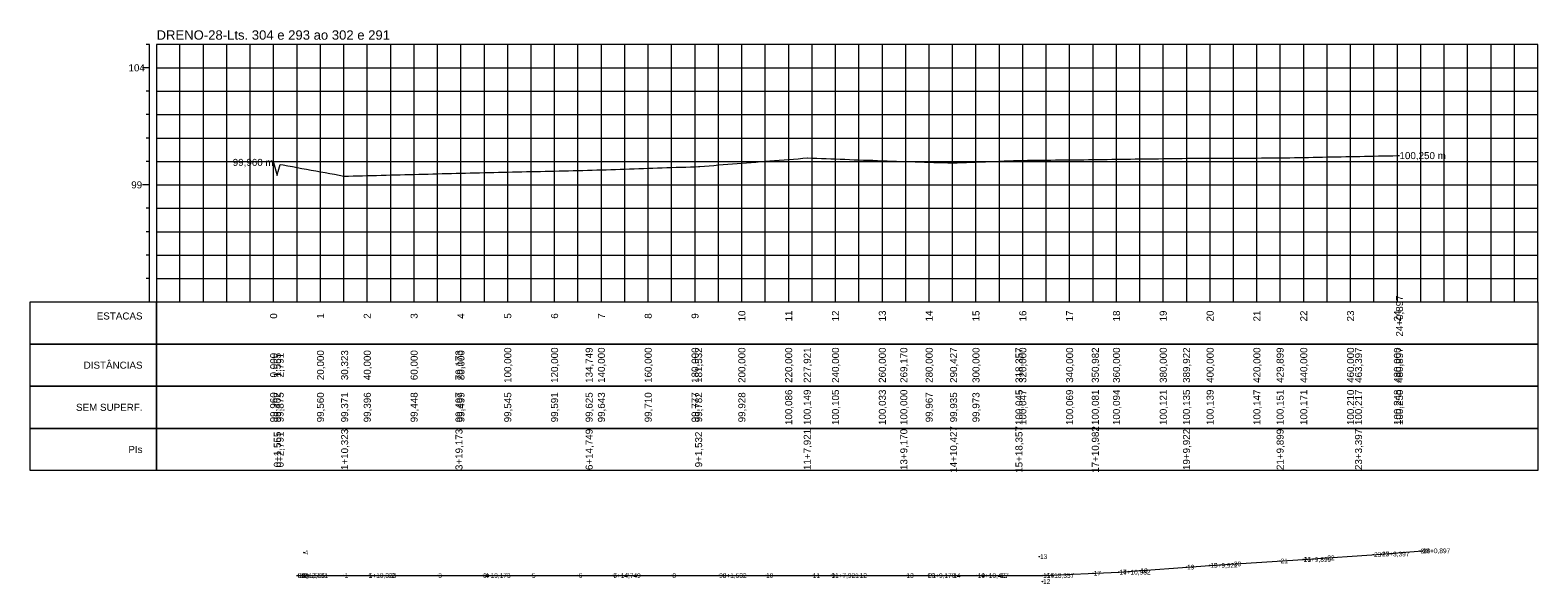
# Model space of a CAD drawing. Header units: inches. Extents: x 4617 to 5261, y 9996 to 10233.
import ezdxf
from ezdxf.enums import TextEntityAlignment as Align

# ---------------------------------------------------------------- set-up
doc = ezdxf.new("R2010")
doc.units = ezdxf.units.IN
doc.header["$MEASUREMENT"] = 0
doc.header["$PDMODE"] = 34
doc.header["$PDSIZE"] = 0.2
doc.layers.get('0').update_dxf_attribs({"lineweight": 0})
doc.styles.add('$PF_GREIDE', font='arial.ttf')
doc.styles.add('$VIAS_TEXTOS_PERFIL0', font='arial.ttf')
doc.styles.get("Standard").update_dxf_attribs({"font": 'arial.ttf'})

# ---------------------------------------------------------------- blocks, each defined once
blk = doc.blocks.new('$VIAS_PERFLONG_PERFIL0')
at = {"color": 30}
for p, q in [((-3, 110), (-4.5, 110)), ((10, 0), (10, 110)), ((20, 0), (20, 110)), ((30, 0), (30, 110)), ((40, 0), (40, 110)), ((60, 0), (60, 110)), ((70, 0), (70, 110)), ((80, 0), (80, 110)), ((90, 0), (90, 110)), ((110, 0), (110, 110)), ((120, 0), (120, 110)), ((130, 0), (130, 110)), ((140, 0), (140, 110)), ((160, 0), (160, 110)), ((170, 0), (170, 110)), ((180, 0), (180, 110)), ((190, 0), (190, 110)), ((210, 0), (210, 110)), ((220, 0), (220, 110)), ((230, 0), (230, 110)), ((240, 0), (240, 110)), ((260, 0), (260, 110)), ((270, 0), (270, 110)), ((280, 0), (280, 110)), ((290, 0), (290, 110)), ((310, 0), (310, 110)), ((320, 0), (320, 110)), ((330, 0), (330, 110)), ((340, 0), (340, 110)), ((360, 0), (360, 110)), ((370, 0), (370, 110)), ((380, 0), (380, 110)), ((390, 0), (390, 110)), ((410, 0), (410, 110)), ((420, 0), (420, 110)), ((430, 0), (430, 110)), ((440, 0), (440, 110)), ((460, 0), (460, 110)), ((470, 0), (470, 110)), ((480, 0), (480, 110)), ((490, 0), (490, 110)), ((510, 0), (510, 110)), ((520, 0), (520, 110)), ((530, 0), (530, 110)), ((540, 0), (540, 110)), ((560, 0), (560, 110)), ((570, 0), (570, 110)), ((580, 0), (580, 110)), ((-3, 90), (-4.5, 90)), ((0, 90), (590, 90)), ((-3, 80), (-4.5, 80)), ((0, 80), (590, 80)), ((-3, 70), (-4.5, 70)), ((0, 70), (590, 70)), ((-3, 60), (-4.5, 60)), ((0, 60), (590, 60)), ((-3, 40), (-4.5, 40)), ((0, 40), (590, 40)), ((-3, 30), (-4.5, 30)), ((0, 30), (590, 30)), ((-3, 20), (-4.5, 20)), ((0, 20), (590, 20)), ((-3, 10), (-4.5, 10)), ((0, 10), (590, 10))]:
    blk.add_line(p, q, dxfattribs=at)
at = {"color": 36}
for p, q in [((-3, 0), (-3, 110)), ((50, 0), (50, 110)), ((100, 0), (100, 110)), ((150, 0), (150, 110)), ((200, 0), (200, 110)), ((250, 0), (250, 110)), ((300, 0), (300, 110)), ((350, 0), (350, 110)), ((400, 0), (400, 110)), ((450, 0), (450, 110)), ((500, 0), (500, 110)), ((550, 0), (550, 110)), ((-3, 100), (-6, 100)), ((0, 100), (590, 100)), ((-3, 50), (-6, 50)), ((0, 50), (590, 50))]:
    blk.add_line(p, q, dxfattribs=at)
at = {"color": 36, "linetype": 'Continuous'}
for points in [[(0, 0), (590, 0), (590, 110), (0, 110)], [(-54, 0), (0, 0), (0, -18), (-54, -18)], [(0, 0), (590, 0), (590, -18), (0, -18)], [(-54, -18), (0, -18), (0, -36), (-54, -36)], [(0, -18), (590, -18), (590, -36), (0, -36)], [(-54, -36), (0, -36), (0, -54), (-54, -54)], [(0, -36), (590, -36), (590, -54), (0, -54)], [(-54, -54), (0, -54), (0, -72), (-54, -72)], [(0, -54), (590, -54), (590, -72), (0, -72)]]:
    blk.add_lwpolyline(points, close=True, dxfattribs=at)
at = {"color": 5, "linetype": 'Continuous'}
blk.add_lwpolyline([(50, 59.6), (51.56, 54.02), (52, 55.72), (52.79, 58.75), (54, 58.53), (56, 58.16), (58, 57.79), (60, 57.43), (62, 57.06), (64, 56.7), (66, 56.33), (68, 55.96), (70, 55.6), (72, 55.23), (74, 54.86), (76, 54.5), (78, 54.13), (80, 53.77), (80.32, 53.71), (82, 53.75), (84, 53.8), (86, 53.85), (88, 53.9), (90, 53.96), (92, 54.01), (94, 54.06), (96, 54.11), (98, 54.16), (100, 54.22), (102, 54.27), (104, 54.32), (106, 54.37), (108, 54.42), (110, 54.48), (112, 54.53), (114, 54.58), (116, 54.63), (118, 54.68), (120, 54.73), (122, 54.79), (124, 54.84), (126, 54.89), (128, 54.94), (129.17, 54.97), (130, 54.99), (132, 55.04), (134, 55.08), (136, 55.13), (138, 55.18), (140, 55.22), (142, 55.27), (144, 55.31), (146, 55.36), (148, 55.41), (150, 55.45), (152, 55.5), (154, 55.54), (156, 55.59), (158, 55.64), (160, 55.68), (162, 55.73), (164, 55.77), (166, 55.82), (168, 55.87), (170, 55.91), (172, 55.96), (174, 56), (176, 56.05), (178, 56.1), (180, 56.14), (182, 56.19), (184, 56.23), (184.75, 56.25), (186, 56.29), (188, 56.36), (190, 56.43), (192, 56.49), (194, 56.56), (196, 56.63), (198, 56.7), (200, 56.76), (202, 56.83), (204, 56.9), (206, 56.96), (208, 57.03), (210, 57.1), (212, 57.17), (214, 57.23), (216, 57.3), (218, 57.37), (220, 57.43), (222, 57.5), (224, 57.57), (226, 57.63), (228, 57.7), (230, 57.77), (231.53, 57.82), (232, 57.86), (234, 58.02), (236, 58.17), (238, 58.33), (240, 58.49), (242, 58.65), (244, 58.81), (246, 58.96), (248, 59.12), (250, 59.28), (252, 59.44), (254, 59.6), (256, 59.76), (258, 59.91), (260, 60.07), (262, 60.23), (264, 60.39), (266, 60.55), (268, 60.7), (270, 60.86), (272, 61.02), (274, 61.18), (276, 61.34), (277.92, 61.49), (278, 61.49), (280, 61.41), (282, 61.34), (284, 61.27), (286, 61.2), (288, 61.13), (290, 61.05), (292, 60.98), (294, 60.91), (296, 60.84), (298, 60.76), (300, 60.69), (302, 60.62), (304, 60.55), (306, 60.48), (308, 60.4), (310, 60.33), (312, 60.26), (314, 60.19), (316, 60.11), (318, 60.04), (319.17, 60), (320, 59.97), (322, 59.91), (324, 59.85), (326, 59.79), (328, 59.73), (330, 59.67), (332, 59.61), (334, 59.55), (336, 59.49), (338, 59.43), (340, 59.36), (340.43, 59.35), (342, 59.41), (344, 59.49), (346, 59.57), (348, 59.65), (350, 59.73), (352, 59.81), (354, 59.89), (356, 59.97), (358, 60.04), (360, 60.12), (362, 60.2), (364, 60.28), (366, 60.36), (368, 60.44), (368.36, 60.45), (370, 60.47), (372, 60.49), (374, 60.52), (376, 60.54), (378, 60.56), (380, 60.58), (382, 60.6), (384, 60.63), (386, 60.65), (388, 60.67), (390, 60.69), (392, 60.71), (394, 60.74), (396, 60.76), (398, 60.78), (400, 60.8), (400.98, 60.81), (402, 60.83), (404, 60.85), (406, 60.88), (408, 60.91), (410, 60.94), (412, 60.96), (414, 60.99), (416, 61.02), (418, 61.05), (420, 61.07), (422, 61.1), (424, 61.13), (426, 61.16), (428, 61.18), (430, 61.21), (432, 61.24), (434, 61.27), (436, 61.3), (438, 61.32), (439.92, 61.35), (440, 61.35), (442, 61.36), (444, 61.37), (446, 61.37), (448, 61.38), (450, 61.39), (452, 61.4), (454, 61.41), (456, 61.42), (458, 61.42), (460, 61.43), (462, 61.44), (464, 61.45), (466, 61.46), (468, 61.47), (470, 61.47), (472, 61.48), (474, 61.49), (476, 61.5), (478, 61.51), (479.9, 61.51), (480, 61.52), (482, 61.56), (484, 61.59), (486, 61.63), (488, 61.67), (490, 61.71), (492, 61.75), (494, 61.79), (496, 61.83), (498, 61.87), (500, 61.91), (502, 61.95), (504, 61.99), (506, 62.03), (508, 62.07), (510, 62.1), (512, 62.14), (513.4, 62.17), (514, 62.18), (516, 62.22), (518, 62.26), (520, 62.3), (522, 62.33), (524, 62.37), (526, 62.41), (528, 62.45), (530, 62.48), (530.9, 62.5)], dxfattribs=at)
at = {"color": 7, "linetype": 'Continuous', "style": '$VIAS_TEXTOS_PERFIL0'}
blk.add_text('DRENO-28-Lts. 304 e 293 ao 302 e 291', height=4, dxfattribs=at).set_placement((0, 112))
at = {"color": 36, "linetype": 'Continuous', "style": '$PF_GREIDE'}
for s, p in [('104', (-8.5, 100)), ('99', (-8.5, 50))]:
    blk.add_text(s, height=3, dxfattribs=at).set_placement(p, align=Align.MIDDLE_CENTER)
at = {"color": 7, "linetype": 'Continuous', "style": '$PF_GREIDE'}
for s, p in [('99,960 m', (50, 59.6)), ('ESTACAS', (-6, -6)), ('DISTÂNCIAS', (-6, -27)), ('SEM SUPERF.', (-6, -45)), ('PIs', (-6, -63))]:
    blk.add_text(s, height=3, dxfattribs=at).set_placement(p, align=Align.MIDDLE_RIGHT)
blk.add_text('100,250 m', height=3, dxfattribs=at).set_placement((530.9, 62.5), align=Align.MIDDLE_LEFT)
for s, p in [('24+0,897', (530.9, -6)), ('0', (50, -6)), ('1', (70, -6)), ('2', (90, -6)), ('3', (110, -6)), ('4', (130, -6)), ('5', (150, -6)), ('6', (170, -6)), ('7', (190, -6)), ('8', (210, -6)), ('9', (230, -6)), ('10', (250, -6)), ('11', (270, -6)), ('12', (290, -6)), ('13', (310, -6)), ('14', (330, -6)), ('15', (350, -6)), ('16', (370, -6)), ('17', (390, -6)), ('18', (410, -6)), ('19', (430, -6)), ('20', (450, -6)), ('21', (470, -6)), ('22', (490, -6)), ('23', (510, -6)), ('24', (530, -6)), ('0,000', (50, -27)), ('1,555', (51.56, -27)), ('2,791', (52.79, -27)), ('20,000', (70, -27)), ('30,323', (80.32, -27)), ('40,000', (90, -27)), ('60,000', (110, -27)), ('79,173', (129.17, -27)), ('80,000', (130, -27)), ('100,000', (150, -27)), ('120,000', (170, -27)), ('134,749', (184.75, -27)), ('140,000', (190, -27)), ('160,000', (210, -27)), ('180,000', (230, -27)), ('181,532', (231.53, -27)), ('200,000', (250, -27)), ('220,000', (270, -27)), ('227,921', (277.92, -27)), ('240,000', (290, -27)), ('260,000', (310, -27)), ('269,170', (319.17, -27)), ('280,000', (330, -27)), ('290,427', (340.43, -27)), ('300,000', (350, -27)), ('318,357', (368.36, -27)), ('320,000', (370, -27)), ('340,000', (390, -27)), ('350,982', (400.98, -27)), ('360,000', (410, -27)), ('380,000', (430, -27)), ('389,922', (439.92, -27)), ('400,000', (450, -27)), ('420,000', (470, -27)), ('429,899', (479.9, -27)), ('440,000', (490, -27)), ('460,000', (510, -27)), ('463,397', (513.4, -27)), ('480,000', (530, -27)), ('480,897', (530.9, -27)), ('100,086', (270, -45)), ('100,149', (277.92, -45)), ('100,105', (290, -45)), ('100,033', (310, -45)), ('100,000', (319.17, -45)), ('100,045', (368.36, -45)), ('100,047', (370, -45)), ('100,069', (390, -45)), ('100,081', (400.98, -45)), ('100,094', (410, -45)), ('100,121', (430, -45)), ('100,135', (439.92, -45)), ('100,139', (450, -45)), ('100,147', (470, -45)), ('100,151', (479.9, -45)), ('100,171', (490, -45)), ('100,210', (510, -45)), ('100,217', (513.4, -45)), ('100,248', (530, -45)), ('100,250', (530.9, -45)), ('99,960', (50, -45)), ('99,402', (51.56, -45)), ('99,875', (52.79, -45)), ('99,560', (70, -45)), ('99,371', (80.32, -45)), ('99,396', (90, -45)), ('99,448', (110, -45)), ('99,497', (129.17, -45)), ('99,499', (130, -45)), ('99,545', (150, -45)), ('99,591', (170, -45)), ('99,625', (184.75, -45)), ('99,643', (190, -45)), ('99,710', (210, -45)), ('99,777', (230, -45)), ('99,782', (231.53, -45)), ('99,928', (250, -45)), ('99,967', (330, -45)), ('99,935', (340.43, -45)), ('99,973', (350, -45)), ('0+1,555', (51.56, -63)), ('0+2,791', (52.79, -63)), ('1+10,323', (80.32, -63)), ('3+19,173', (129.17, -63)), ('6+14,749', (184.75, -63)), ('9+1,532', (231.53, -63)), ('11+7,921', (277.92, -63)), ('13+9,170', (319.17, -63)), ('14+10,427', (340.43, -63)), ('15+18,357', (368.36, -63)), ('17+10,982', (400.98, -63)), ('19+9,922', (439.92, -63)), ('21+9,899', (479.9, -63)), ('23+3,397', (513.4, -63))]:
    blk.add_text(s, height=3, rotation=90, dxfattribs=at).set_placement(p, align=Align.MIDDLE_CENTER)

msp = doc.modelspace()

# ---------------------------------------------------------------- linework, layer by layer
msp.add_lwpolyline([(4730.83, 10000), (4732.39, 10000), (4733.62, 10000), (4761.15, 10000), (4810, 10000), (4865.58, 10000), (4912.36, 10000), (4958.75, 10000), (5000, 10000), (5021.26, 10000), (5049.19, 10000), (5081.78, 10001.45), (5120.61, 10004.32), (5160.51, 10006.86), (5193.93, 10009.19), (5211.37, 10010.55)])
at = {"lineweight": 0}
for p in [(4733.74, 10009.84), (5047.87, 10008.09), (5170.59, 10007.56), (5190.54, 10008.95), (5193.93, 10009.19), (5193.93, 10009.19), (5210.48, 10010.48), (5211.37, 10010.55), (5211.37, 10010.55), (5081.78, 10001.45), (5081.78, 10001.45), (5090.77, 10002.11), (5110.72, 10003.59), (5120.61, 10004.32), (5120.61, 10004.32), (5130.67, 10004.96), (5150.63, 10006.23), (5160.51, 10006.86), (5160.51, 10006.86), (4730.83, 10000), (4730.83, 10000), (4732.39, 10000), (4732.39, 10000), (4733.62, 10000), (4733.62, 10000), (4734.09, 9999.76), (4750.83, 10000), (4761.15, 10000), (4761.15, 10000), (4770.83, 10000), (4790.83, 10000), (4810, 10000), (4810, 10000), (4810.83, 10000), (4830.83, 10000), (4850.83, 10000), (4865.58, 10000), (4865.58, 10000), (4870.83, 10000), (4890.83, 10000), (4910.83, 10000), (4912.36, 10000), (4912.36, 10000), (4930.83, 10000), (4950.83, 10000), (4958.75, 10000), (4958.75, 10000), (4970.83, 10000), (4990.83, 10000), (5000, 10000), (5000, 10000), (5010.83, 10000), (5021.26, 10000), (5021.26, 10000), (5030.83, 10000), (5049.17, 9997.46), (5049.19, 10000), (5049.19, 10000), (5050.83, 10000.07), (5070.81, 10000.96)]:
    msp.add_point(p, dxfattribs=at)

# ---------------------------------------------------------------- block references
msp.add_blockref('$VIAS_PERFLONG_PERFIL0', (4670.76, 10116.85))

# ---------------------------------------------------------------- texts
for s, p in [('4', (4733.98, 10009.84)), ('13', (5048.11, 10008.09)), ('21+9,899', (5160.75, 10006.86)), ('16', (5160.75, 10006.86)), ('22', (5170.83, 10007.56)), ('23', (5190.78, 10008.95)), ('23+3,397', (5194.17, 10009.19)), ('17', (5194.17, 10009.19)), ('24', (5210.72, 10010.48)), ('24+0,897', (5211.61, 10010.55)), ('18', (5211.61, 10010.55)), ('17', (5071.05, 10000.96)), ('17+10,982', (5082.02, 10001.45)), ('14', (5082.02, 10001.45)), ('18', (5091.01, 10002.11)), ('19', (5110.96, 10003.59)), ('19+9,922', (5120.85, 10004.32)), ('15', (5120.85, 10004.32)), ('20', (5130.91, 10004.96)), ('21', (5150.87, 10006.23)), ('0', (4731.07, 10000)), ('E0', (4731.07, 10000)), ('0+1,555', (4732.63, 10000)), ('1', (4732.63, 10000)), ('2', (4733.86, 10000)), ('0+2,791', (4733.86, 10000)), ('3', (4734.33, 9999.76)), ('1', (4751.07, 10000)), ('5', (4761.39, 10000)), ('1+10,323', (4761.39, 10000)), ('2', (4771.07, 10000)), ('3', (4791.07, 10000)), ('3+19,173', (4810.24, 10000)), ('6', (4810.24, 10000)), ('4', (4811.07, 10000)), ('5', (4831.07, 10000)), ('6', (4851.07, 10000)), ('7', (4865.82, 10000)), ('6+14,749', (4865.82, 10000)), ('7', (4871.07, 10000)), ('8', (4891.07, 10000)), ('9', (4911.07, 10000)), ('9+1,532', (4912.6, 10000)), ('8', (4912.6, 10000)), ('10', (4931.07, 10000)), ('11', (4951.07, 10000)), ('9', (4958.99, 10000)), ('11+7,921', (4958.99, 10000)), ('12', (4971.07, 10000)), ('13', (4991.07, 10000)), ('13+9,170', (5000.24, 10000)), ('P1', (5000.24, 10000)), ('14', (5011.07, 10000)), ('10', (5021.5, 10000)), ('14+10,427', (5021.5, 10000)), ('15', (5031.07, 10000)), ('12', (5049.41, 9997.46)), ('15+18,357', (5049.43, 10000)), ('11', (5049.43, 10000)), ('16', (5051.07, 10000.07))]:
    msp.add_text(s, height=2, dxfattribs=at).set_placement(p, align=Align.MIDDLE_LEFT)

doc.saveas('drawing.dxf')
